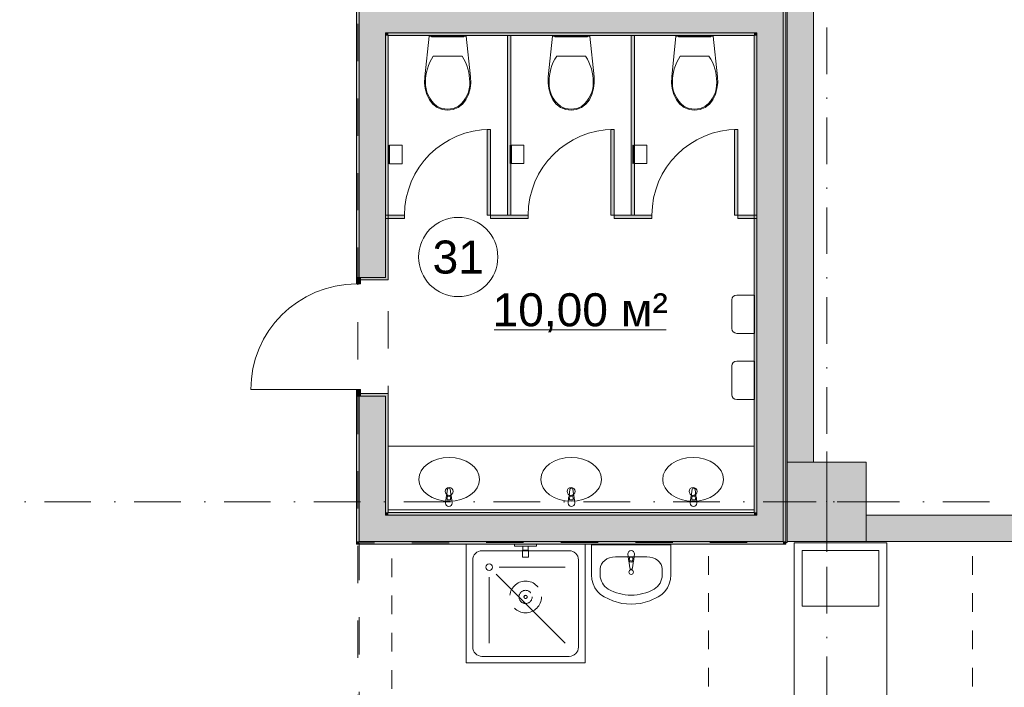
# Model space of a CAD drawing. Header units: millimetres. Extents: x 0 to 1184, y 0 to 836.
# Tile 101 of 241: x 470 to 545, y 616 to 666. Entities that reach past the tile are written whole.
import ezdxf
from ezdxf.xclip import XClip

# ---------------------------------------------------------------- set-up
doc = ezdxf.new("R2010")
doc.units = ezdxf.units.MM
doc.header["$MEASUREMENT"] = 0
doc.header["$XCLIPFRAME"] = 0
for name, pattern in [('короткая штриховая', [2.8222222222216, 1.4111111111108, -1.4111111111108]), ('Невидимая', [3.9122222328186, 2.8222222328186, -1.09]), ('Штриховая', [5.644444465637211, 2.8222222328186, -2.82222223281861]), ('Штрихпунктирная', [6.70277762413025, 3.52777767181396, -1.76388883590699, 0, -1.4111111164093])]:
    doc.linetypes.add(name, pattern=pattern)
for name, color, linetype in [('Интерьер - Мебель', 7, 'Continuous'), ('Интерьер - Оборудование', 7, 'Continuous'), ('Интерьер - Сантехника', 7, 'Continuous'), ('Конструктив - Колонны', 7, 'Continuous'), ('Конструктив - Стены Блок 200 нов', 7, 'Continuous'), ('Конструктив - Стены Внутр сущ.', 7, 'Continuous'), ('Элемент Модели - Зона', 7, 'Continuous'), ('Элемент Модели - Оси', 7, 'Continuous')]:
    doc.layers.add(name, color=color, linetype=linetype)
doc.styles.add('СГЕНЕРИР_СТИЛЬ_3', font='txt')

# ---------------------------------------------------------------- blocks, each defined once
blk = doc.blocks.new('Чертеж_4_4', base_point=(-278.4786297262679, 89.56405690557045))
at = {"layer": 'Интерьер - Оборудование', "linetype": 'Continuous', "lineweight": 0, "true_color": 0x7f7f7f}
for points in [[(507.3636760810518, 664.859056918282), (507.3636760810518, 651.2590569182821), (507.6136760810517, 651.2590569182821), (507.6136760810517, 664.859056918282)], [(516.73034285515, 664.859056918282), (516.73034285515, 651.2590569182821), (516.9803428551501, 651.2590569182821), (516.9803428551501, 664.859056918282)], [(505.8053426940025, 651.2590569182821), (506.0553426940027, 651.2590569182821), (506.0553426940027, 657.7590569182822), (505.8053426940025, 657.7590569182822)], [(515.1720094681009, 651.2590569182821), (515.4220094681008, 651.2590569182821), (515.4220094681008, 657.7590569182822), (515.1720094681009, 657.7590569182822)], [(524.5386762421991, 651.2590569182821), (524.7886762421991, 651.2590569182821), (524.7886762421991, 657.7590569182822), (524.5386762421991, 657.7590569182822)], [(498.1220093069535, 651.0090569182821), (499.5553426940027, 651.0090569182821), (499.5553426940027, 651.2590569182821), (498.1220093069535, 651.2590569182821)], [(506.0553426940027, 651.0090569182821), (507.4886760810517, 651.0090569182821), (507.4886760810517, 651.2590569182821), (506.0553426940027, 651.2590569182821)], [(507.4886760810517, 651.0090569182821), (508.9220094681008, 651.0090569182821), (508.9220094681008, 651.2590569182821), (507.4886760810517, 651.2590569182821)], [(515.4220094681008, 651.0090569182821), (516.8553428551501, 651.0090569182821), (516.8553428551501, 651.2590569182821), (515.4220094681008, 651.2590569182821)], [(516.8553428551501, 651.0090569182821), (518.2886762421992, 651.0090569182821), (518.2886762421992, 651.2590569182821), (516.8553428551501, 651.2590569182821)], [(524.7886762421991, 651.0090569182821), (526.2220096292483, 651.0090569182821), (526.2220096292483, 651.2590569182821), (524.7886762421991, 651.2590569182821)]]:
    blk.add_hatch(color=8, dxfattribs=at).paths.add_polyline_path(points)
at = {"layer": 'Конструктив - Колонны', "linetype": 'Continuous', "lineweight": 0, "true_color": 0x000000}
blk.add_hatch(color=18, dxfattribs=at).paths.add_polyline_path([(528.5220096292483, 626.5640569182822), (534.5220096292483, 626.5640569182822), (534.5220096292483, 632.5640569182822), (528.5220096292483, 632.5640569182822)])
at = {"layer": 'Конструктив - Стены Блок 200 нов', "linetype": 'Continuous', "lineweight": 0, "true_color": 0x000000}
for points in [[(528.4220093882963, 705.5540569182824), (528.2220096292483, 705.5540569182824), (528.2220096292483, 626.5640569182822), (528.4220093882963, 626.5640569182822)], [(496.1220097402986, 687.0540762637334), (495.9220096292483, 687.0540762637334), (495.9220096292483, 646.5542511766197), (496.1220097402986, 646.5542511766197)], [(498.1220096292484, 665.0590569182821), (498.1220096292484, 667.0590569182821), (496.1220096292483, 667.0590569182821), (496.1220096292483, 665.0590569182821)], [(498.3220096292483, 665.0590569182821), (498.3220096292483, 667.0590569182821), (498.1220096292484, 667.0590569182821), (498.1220096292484, 665.0590569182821)], [(498.3220096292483, 665.0590569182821), (526.0220096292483, 665.0590569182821), (526.0220096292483, 667.0590569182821), (498.3220096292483, 667.0590569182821)], [(526.2220096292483, 665.0590569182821), (526.2220096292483, 667.0590569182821), (526.0220096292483, 667.0590569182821), (526.0220096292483, 665.0590569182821)], [(528.2220096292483, 665.0590569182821), (528.2220096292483, 667.0590569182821), (526.2220096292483, 667.0590569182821), (526.2220096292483, 665.0590569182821)], [(496.1220097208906, 646.5542515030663), (496.2220096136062, 646.5542512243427), (498.1220095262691, 646.5542512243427), (498.1220095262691, 665.0590569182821), (496.1220097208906, 665.0590569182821)], [(498.3220096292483, 664.859056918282), (498.3220096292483, 665.0590569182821), (498.1220096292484, 665.0590569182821), (498.1220096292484, 664.859056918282)], [(498.3220096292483, 664.859056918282), (526.0220096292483, 664.859056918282), (526.0220096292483, 665.0590569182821), (498.3220096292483, 665.0590569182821)], [(526.2220096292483, 664.859056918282), (526.2220096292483, 665.0590569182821), (526.0220096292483, 665.0590569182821), (526.0220096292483, 664.859056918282)], [(528.2220096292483, 628.5640569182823), (528.2220096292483, 665.0590569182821), (526.2220096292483, 665.0590569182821), (526.2220096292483, 628.5640569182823)], [(498.322009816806, 664.859056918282), (498.1220092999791, 664.859056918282), (498.1220095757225, 646.5542511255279), (498.3220095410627, 646.5542511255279)], [(526.2220096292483, 628.7640569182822), (526.2220096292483, 664.859056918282), (526.0220096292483, 664.859056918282), (526.0220096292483, 628.7640569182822)], [(496.2220096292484, 646.5542511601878), (495.9220096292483, 646.5542511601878), (495.9220096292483, 646.0542511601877), (496.2220096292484, 646.0542511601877)], [(498.3220096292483, 646.5542511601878), (498.1220096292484, 646.5542511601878), (496.2220096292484, 646.5542511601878), (496.2220096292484, 646.3542511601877), (498.3220096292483, 646.3542511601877)], [(495.9220096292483, 637.5542511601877), (496.2220096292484, 637.5542511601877), (496.2220096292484, 638.0542511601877), (495.9220096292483, 638.0542511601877)], [(495.9220096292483, 626.5640569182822), (496.1220097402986, 626.5640569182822), (496.1220097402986, 637.5542515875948), (495.9220096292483, 637.5542515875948)], [(496.1220097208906, 637.5542511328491), (496.1220097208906, 628.5640569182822), (498.1220095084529, 628.5640569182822), (498.1220096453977, 637.5542511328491), (496.2220096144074, 637.5542511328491)], [(498.3220096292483, 637.7542511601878), (496.2220096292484, 637.7542511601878), (496.2220096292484, 637.5542511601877), (498.1220096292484, 637.5542511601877), (498.3220096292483, 637.5542511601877)], [(498.1220096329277, 637.5542511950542), (498.1220093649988, 628.7640569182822), (498.3220097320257, 628.7640569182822), (498.3220095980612, 637.5542511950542)], [(498.1220096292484, 628.5640569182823), (496.1220096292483, 626.5640569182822), (498.1220096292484, 626.5640569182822)], [(496.1220096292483, 628.5640569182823), (496.1220096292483, 626.5640569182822), (498.1220096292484, 628.5640569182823)], [(498.3220096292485, 628.7640569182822), (498.1220096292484, 628.5640569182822), (498.3220096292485, 628.5640569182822)], [(498.1220096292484, 628.7640569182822), (498.1220096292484, 628.5640569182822), (498.3220096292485, 628.7640569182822)], [(526.2220096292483, 628.5640569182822), (498.1220096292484, 628.5640569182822), (498.1220096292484, 626.5640569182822), (526.2220096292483, 626.5640569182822)], [(526.0220096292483, 628.7640569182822), (498.3220096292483, 628.7640569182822), (498.3220096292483, 628.5640569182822), (526.0220096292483, 628.5640569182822)], [(526.2220096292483, 628.7640569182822), (526.0220096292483, 628.7640569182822), (526.2220096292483, 628.5640569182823)], [(526.0220096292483, 628.5640569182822), (526.2220096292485, 628.5640569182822), (526.0220096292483, 628.7640569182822)], [(528.2220096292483, 628.5640569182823), (526.2220096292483, 628.5640569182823), (528.2220096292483, 626.5640569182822)], [(526.2220096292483, 626.5640569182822), (528.2220096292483, 626.5640569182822), (526.2220096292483, 628.5640569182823)], [(496.1220096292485, 626.5640569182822), (495.9220096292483, 626.3640569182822), (496.1220096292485, 626.3640569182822)], [(496.1220096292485, 626.5640569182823), (495.9220096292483, 626.5640569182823), (495.9220096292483, 626.3640569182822)], [(528.2220096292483, 626.5640567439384), (496.1220096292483, 626.5640567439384), (496.1220096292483, 626.3640569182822), (528.2220096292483, 626.3640569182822)], [(528.4220096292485, 626.5640569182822), (528.2220096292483, 626.5640569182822), (528.4220096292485, 626.3640569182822)], [(528.2220096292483, 626.5640569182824), (528.2220096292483, 626.3640569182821), (528.4220096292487, 626.3640569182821)]]:
    blk.add_hatch(color=18, dxfattribs=at).paths.add_polyline_path(points)
at = {"layer": 'Конструктив - Стены Внутр сущ.', "linetype": 'Continuous', "lineweight": 0, "true_color": 0x000000}
for points in [[(528.5220096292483, 632.5640572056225), (530.5220100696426, 632.5640572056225), (530.5220100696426, 716.5640569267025), (528.5220096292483, 716.5640569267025)], [(534.522009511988, 626.5640569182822), (615.0213699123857, 626.5640569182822), (615.0213699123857, 628.5640568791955), (534.522009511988, 628.5640568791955)], [(528.5220096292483, 626.5140569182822), (530.5220096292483, 626.5140569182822), (530.5220096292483, 626.5640569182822), (528.5220096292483, 626.5640569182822)]]:
    blk.add_hatch(color=18, dxfattribs=at).paths.add_polyline_path(points)
at = {"layer": 'Интерьер - Мебель', "color": 7, "linetype": 'короткая штриховая', "lineweight": 15}
for p, q in [((498.5988559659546, 575.8920665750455), (498.5988559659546, 626.5640569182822)), ((522.5693547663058, 601.4699321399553), (522.5693547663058, 626.5640569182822)), ((542.5586915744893, 601.4699321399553), (542.5586915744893, 626.5640569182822))]:
    blk.add_line(p, q, dxfattribs=at)
at = {"layer": 'Интерьер - Мебель', "color": 7, "linetype": 'Continuous', "lineweight": 15, "flags": 128}
for points in [[(529.0640231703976, 606.4699321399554), (536.0640231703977, 606.4699321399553), (536.064023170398, 626.4699321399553), (529.0640231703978, 626.4699321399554)], [(529.6640231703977, 621.6699321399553), (535.4640231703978, 621.6699321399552), (535.4640231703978, 625.8699321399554), (529.6640231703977, 625.8699321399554)]]:
    blk.add_lwpolyline(points, close=True, dxfattribs=at)
at = {"layer": 'Интерьер - Оборудование', "color": 7, "linetype": 'Continuous', "lineweight": 15}
for p, q in [((506.0553426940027, 651.0090569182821), (506.0553426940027, 651.2590569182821)), ((506.0553426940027, 651.2590569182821), (507.4886760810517, 651.2590569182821)), ((507.4886760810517, 651.0090569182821), (506.0553426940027, 651.0090569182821)), ((507.4886760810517, 651.2590569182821), (508.9220094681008, 651.2590569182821)), ((508.9220094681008, 651.0090569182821), (507.4886760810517, 651.0090569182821)), ((508.9220094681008, 651.2590569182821), (508.9220094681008, 651.0090569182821)), ((515.4220094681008, 651.0090569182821), (515.4220094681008, 651.2590569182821)), ((515.4220094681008, 651.2590569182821), (516.8553428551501, 651.2590569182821)), ((516.8553428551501, 651.0090569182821), (515.4220094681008, 651.0090569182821)), ((516.8553428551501, 651.2590569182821), (518.2886762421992, 651.2590569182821)), ((518.2886762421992, 651.0090569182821), (516.8553428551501, 651.0090569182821)), ((518.2886762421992, 651.2590569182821), (518.2886762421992, 651.0090569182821)), ((502.7770933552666, 629.8618669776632), (502.7770933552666, 629.7131610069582)), ((502.7770933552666, 629.7131610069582), (503.0490933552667, 629.7131610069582)), ((503.0490933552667, 629.7131610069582), (503.0490933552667, 629.8618669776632)), ((512.0551907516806, 629.8618669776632), (512.0551907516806, 629.7131610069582)), ((512.0551907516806, 629.7131610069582), (512.3271907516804, 629.7131610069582)), ((512.3271907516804, 629.7131610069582), (512.3271907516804, 629.8618669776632)), ((521.3083277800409, 629.8618669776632), (521.3083277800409, 629.7131610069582)), ((521.3083277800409, 629.7131610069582), (521.5803277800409, 629.7131610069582)), ((521.5803277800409, 629.7131610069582), (521.5803277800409, 629.8618669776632)), ((516.5836696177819, 625.2175136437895), (516.5836696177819, 625.3662196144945)), ((516.5836696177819, 625.3662196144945), (516.8556696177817, 625.3662196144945)), ((516.8556696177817, 625.3662196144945), (516.8556696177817, 625.2175136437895))]:
    blk.add_line(p, q, dxfattribs=at)
at = {"layer": 'Интерьер - Оборудование', "color": 7, "linetype": 'Continuous', "lineweight": 15, "flags": 128}
for points in [[(507.3636760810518, 664.859056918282), (507.6136760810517, 664.859056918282), (507.6136760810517, 651.2590569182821), (507.3636760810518, 651.2590569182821)], [(516.73034285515, 664.859056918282), (516.9803428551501, 664.859056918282), (516.9803428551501, 651.2590569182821), (516.73034285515, 651.2590569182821)], [(505.8053426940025, 651.2590569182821), (505.8053426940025, 657.7590569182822), (506.0553426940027, 657.7590569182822), (506.0553426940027, 651.2590569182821)], [(515.1720094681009, 651.2590569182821), (515.1720094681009, 657.7590569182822), (515.4220094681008, 657.7590569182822), (515.4220094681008, 651.2590569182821)], [(524.5386762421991, 651.2590569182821), (524.5386762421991, 657.7590569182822), (524.7886762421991, 657.7590569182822), (524.7886762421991, 651.2590569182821)], [(498.1220093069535, 651.0090569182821), (498.1220093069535, 651.2590569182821), (499.5553426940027, 651.2590569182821), (499.5553426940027, 651.0090569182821)], [(524.7886762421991, 651.0090569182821), (524.7886762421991, 651.2590569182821), (526.2220096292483, 651.2590569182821), (526.2220096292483, 651.0090569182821)]]:
    blk.add_lwpolyline(points, close=True, dxfattribs=at)
for points in [[(502.6630933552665, 629.4640569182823), (502.7030933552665, 629.8835850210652, -0.1210195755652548), (502.7357956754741, 629.9787195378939), (502.8020933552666, 630.5080569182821, -0.8825662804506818), (503.0240933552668, 630.5080569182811), (503.0903910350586, 629.9787195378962, -0.1210195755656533), (503.1230933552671, 629.8835850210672), (503.1630933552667, 629.4640569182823, -0.9999999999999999)], [(511.9411907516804, 629.4640569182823), (511.9811907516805, 629.8835850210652, -0.1210195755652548), (512.0138930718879, 629.9787195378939), (512.0801907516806, 630.5080569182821, -0.8825662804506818), (512.3021907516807, 630.5080569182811), (512.3684884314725, 629.9787195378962, -0.1210195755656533), (512.401190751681, 629.8835850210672), (512.4411907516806, 629.4640569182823, -0.9999999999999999)], [(521.1943277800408, 629.4640569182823), (521.2343277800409, 629.8835850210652, -0.1210195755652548), (521.2670301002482, 629.9787195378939), (521.3333277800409, 630.5080569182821, -0.8825662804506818), (521.5553277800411, 630.5080569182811), (521.6216254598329, 629.9787195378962, -0.1210195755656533), (521.6543277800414, 629.8835850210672), (521.694327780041, 629.4640569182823, -0.9999999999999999)], [(516.4696696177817, 625.6153237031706), (516.5096696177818, 625.1957956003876, 0.1210195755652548), (516.5423719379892, 625.1006610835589), (516.6086696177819, 624.5713237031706, 0.8825662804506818), (516.8306696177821, 624.5713237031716), (516.8969672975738, 625.1006610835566, 0.1210195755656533), (516.9296696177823, 625.1957956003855), (516.9696696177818, 625.6153237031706, 0.9999999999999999)]]:
    blk.add_lwpolyline(points, format="xyb", close=True, dxfattribs=at)
at = {"layer": 'Интерьер - Оборудование', "color": 7, "linetype": 'Continuous', "lineweight": 15}
for centre, radius, start, end in [((506.0553426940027, 651.2590569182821), 6.500000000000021, 90, 180), ((515.422009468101, 651.2590569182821), 6.49999999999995, 90, 180), ((524.7886762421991, 651.2590569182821), 6.500000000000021, 90, 180), ((502.9130933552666, 629.8645858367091), 0.210857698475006, 32.77102538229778, 147.2289746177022), ((502.9130933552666, 629.8618669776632), 0.1359999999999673, 0, 180), ((512.1911907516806, 629.8645858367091), 0.210857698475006, 32.77102538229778, 147.2289746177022), ((512.1911907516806, 629.8618669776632), 0.1359999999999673, 0, 180), ((521.4443277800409, 629.8645858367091), 0.210857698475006, 32.77102538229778, 147.2289746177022), ((521.4443277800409, 629.8618669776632), 0.1359999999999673, 0, 180), ((516.7196696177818, 625.2147947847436), 0.210857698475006, 212.7710253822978, 327.2289746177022), ((516.7196696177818, 625.2175136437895), 0.1359999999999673, 180, 0)]:
    blk.add_arc(centre, radius, start, end, dxfattribs=at)
at = {"layer": 'Интерьер - Сантехника', "color": 7, "linetype": 'Continuous', "lineweight": 15}
for p, q in [((501.7320866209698, 663.2949220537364), (502.8215058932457, 663.2949295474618)), ((502.8215058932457, 663.2949295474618), (503.9109203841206, 663.2949295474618)), ((511.0830940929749, 663.2949220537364), (512.1725133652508, 663.2949295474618)), ((512.1725133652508, 663.2949295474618), (513.2619278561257, 663.2949295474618)), ((521.5215058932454, 663.2949295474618), (520.4320914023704, 663.2949295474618)), ((522.6109251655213, 663.2949220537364), (521.5215058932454, 663.2949295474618)), ((498.3422012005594, 656.5590569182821), (498.3422012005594, 655.159056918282)), ((498.4222012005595, 656.5590569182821), (498.4222012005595, 655.159056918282)), ((507.5672008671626, 656.5694364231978), (507.5672008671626, 655.1694364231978)), ((507.6472008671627, 656.5694364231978), (507.6472008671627, 655.1694364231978)), ((516.8672009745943, 656.5694364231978), (516.8672009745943, 655.1694364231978)), ((516.9472009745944, 656.5694364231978), (516.9472009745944, 655.1694364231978)), ((498.3220096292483, 633.7640569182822), (526.0220096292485, 633.7640569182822)), ((498.3220096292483, 633.7640569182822), (498.3220096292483, 628.7640569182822)), ((526.0220096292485, 633.7640569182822), (526.0220096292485, 628.7640569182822)), ((498.3220096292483, 628.9640569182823), (526.0220096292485, 628.9640569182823)), ((498.3220096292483, 628.7640569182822), (526.0220096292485, 628.7640569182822)), ((508.5229580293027, 626.2140569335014), (508.9229580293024, 626.2140569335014)), ((512.0229580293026, 625.8640569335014), (505.4229580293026, 625.8640569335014)), ((508.5229580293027, 625.9140569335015), (508.9229580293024, 625.9140569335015)), ((504.7229580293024, 625.1640569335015), (504.7229580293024, 618.5640569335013)), ((512.7229580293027, 618.5640569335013), (512.7229580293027, 625.1640569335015)), ((517.907930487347, 625.3908751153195), (515.5314087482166, 625.3908751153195)), ((506.5032881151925, 624.0837268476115), (511.7229580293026, 618.8640569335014)), ((506.7229580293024, 624.6140569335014), (511.7229580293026, 624.6140569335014)), ((514.3718435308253, 624.4813296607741), (514.3718435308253, 624.0231478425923)), ((519.0674957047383, 624.4813296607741), (519.0674957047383, 624.0231478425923)), ((505.9729580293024, 623.8640569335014), (505.9729580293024, 618.8640569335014)), ((505.4229580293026, 617.8640569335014), (512.0229580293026, 617.8640569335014))]:
    blk.add_line(p, q, dxfattribs=at)
at = {"layer": 'Интерьер - Сантехника', "color": 7, "linetype": 'Continuous', "lineweight": 15, "flags": 128}
for points in [[(504.5157423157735, 660.841584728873), (504.3916911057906, 660.4063013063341), (504.2014821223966, 659.995593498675), (503.9455043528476, 659.670132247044), (503.6150763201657, 659.420598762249), (503.2319912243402, 659.263450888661), (502.8215058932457, 659.209051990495), (502.411020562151, 659.263450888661), (502.0279354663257, 659.420598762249), (501.6975074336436, 659.670132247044), (501.4415296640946, 659.9955934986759), (501.2513206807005, 660.4063013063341), (501.1272694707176, 660.841584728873), (501.0723921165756, 661.290860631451), (501.0880228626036, 661.743205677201), (501.4117579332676, 664.8090569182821), (504.2312538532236, 664.8090569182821), (504.5549889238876, 661.7432056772), (504.5706196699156, 661.290860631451)], [(501.5915058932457, 664.8090569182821), (504.0515058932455, 664.8090569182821), (504.0515058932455, 664.759056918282), (501.5915058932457, 664.759056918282)], [(513.8667497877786, 660.841584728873), (513.7426985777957, 660.4063013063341), (513.5524895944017, 659.995593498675), (513.2965118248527, 659.670132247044), (512.9660837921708, 659.420598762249), (512.5829986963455, 659.263450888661), (512.1725133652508, 659.209051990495), (511.7620280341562, 659.263450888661), (511.3789429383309, 659.420598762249), (511.048514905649, 659.670132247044), (510.7925371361, 659.9955934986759), (510.6023281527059, 660.4063013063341), (510.478276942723, 660.841584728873), (510.4233995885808, 661.290860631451), (510.4390303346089, 661.743205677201), (510.7627654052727, 664.8090569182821), (513.582261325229, 664.8090569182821), (513.9059963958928, 661.7432056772), (513.9216271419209, 661.290860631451)], [(510.9425133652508, 664.8090569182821), (513.4025133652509, 664.8090569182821), (513.4025133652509, 664.759056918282), (510.9425133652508, 664.759056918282)], [(519.8272694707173, 660.841584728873), (519.9513206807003, 660.4063013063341), (520.1415296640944, 659.995593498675), (520.3975074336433, 659.670132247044), (520.7279354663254, 659.420598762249), (521.1110205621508, 659.263450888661), (521.5215058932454, 659.209051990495), (521.9319912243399, 659.263450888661), (522.3150763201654, 659.420598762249), (522.6455043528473, 659.670132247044), (522.9014821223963, 659.9955934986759), (523.0916911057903, 660.4063013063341), (523.2157423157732, 660.841584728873), (523.2706196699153, 661.290860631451), (523.2549889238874, 661.743205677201), (522.9312538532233, 664.8090569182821), (520.1117579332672, 664.8090569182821), (519.7880228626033, 661.7432056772), (519.7723921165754, 661.290860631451)], [(522.7515058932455, 664.8090569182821), (520.2915058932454, 664.8090569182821), (520.2915058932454, 664.759056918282), (522.7515058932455, 664.759056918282)], [(499.3722012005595, 656.5590569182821), (499.3722012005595, 655.159056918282), (498.4222012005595, 655.159056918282), (498.4222012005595, 655.2090569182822), (498.3422012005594, 655.2090569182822), (498.3422012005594, 655.159056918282), (498.3222012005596, 655.159056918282), (498.3222012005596, 656.5590569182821), (498.3422012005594, 656.5590569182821), (498.3422012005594, 656.5090569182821), (498.4222012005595, 656.5090569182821), (498.4222012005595, 656.5590569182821)], [(508.5972008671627, 656.5694364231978), (508.5972008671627, 655.1694364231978), (507.6472008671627, 655.1694364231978), (507.6472008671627, 655.2194364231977), (507.5672008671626, 655.2194364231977), (507.5672008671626, 655.1694364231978), (507.5472008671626, 655.1694364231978), (507.5472008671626, 656.5694364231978), (507.5672008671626, 656.5694364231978), (507.5672008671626, 656.5194364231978), (507.6472008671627, 656.5194364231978), (507.6472008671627, 656.5694364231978)], [(517.8972009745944, 656.5694364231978), (517.8972009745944, 655.1694364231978), (516.9472009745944, 655.1694364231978), (516.9472009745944, 655.2194364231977), (516.8672009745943, 655.2194364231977), (516.8672009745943, 655.1694364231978), (516.8472009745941, 655.1694364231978), (516.8472009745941, 656.5694364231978), (516.8672009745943, 656.5694364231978), (516.8672009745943, 656.5194364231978), (516.9472009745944, 656.5194364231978), (516.9472009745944, 656.5694364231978)], [(504.2229580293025, 626.3640569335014), (504.2229580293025, 617.3640569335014), (513.2229580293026, 617.3640569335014), (513.2229580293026, 626.3640569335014)], [(507.8929580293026, 626.3640569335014), (507.8929580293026, 626.2140569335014), (508.5229580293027, 626.2140569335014), (508.5229580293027, 625.9140569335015), (508.5029580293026, 625.9140569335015), (508.5029580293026, 625.3640569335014), (508.9429580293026, 625.3640569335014), (508.9429580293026, 625.9140569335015), (508.9229580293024, 625.9140569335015), (508.9229580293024, 626.2140569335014), (509.5529580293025, 626.2140569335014), (509.5529580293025, 626.3640569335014)], [(513.719669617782, 626.3140569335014), (513.719669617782, 624.0231478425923), (513.7486181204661, 623.6859275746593), (513.8345384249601, 623.3594849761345), (513.9746844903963, 623.054253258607), (514.1645772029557, 622.779987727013), (514.3981475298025, 622.5454539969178), (514.6679304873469, 622.3581478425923), (515.3198490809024, 622.0587346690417), (516.0100548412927, 621.8757470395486), (516.7196696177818, 621.8141899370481), (517.4292843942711, 621.8757470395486), (518.1194901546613, 622.0587346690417), (518.7714087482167, 622.3581478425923), (519.0411917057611, 622.5454539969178), (519.2747620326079, 622.779987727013), (519.4646547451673, 623.054253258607), (519.6048008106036, 623.3594849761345), (519.6907211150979, 623.6859275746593), (519.7196696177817, 624.0231478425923), (519.7196696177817, 626.3140569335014)]]:
    blk.add_lwpolyline(points, close=True, dxfattribs=at)
for points in [[(526.044791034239, 642.3154041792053), (524.7072910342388, 642.3154041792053, -0.414213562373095), (524.3447910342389, 642.6779041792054), (524.3447910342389, 644.8529041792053, -0.414213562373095), (524.7072910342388, 645.2154041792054), (526.044791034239, 645.2154041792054)], [(526.044791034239, 637.3105519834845), (524.7072910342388, 637.3105519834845, -0.414213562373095), (524.3447910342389, 637.6730519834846), (524.3447910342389, 639.8480519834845, -0.414213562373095), (524.7072910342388, 640.2105519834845), (526.044791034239, 640.2105519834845)]]:
    blk.add_lwpolyline(points, format="xyb", close=True, dxfattribs=at)
at = {"layer": 'Интерьер - Сантехника', "color": 7, "linetype": 'Continuous', "lineweight": 15}
for centre, radius in [((502.9386762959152, 630.3531414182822), 0.3), ((512.1720096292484, 630.3531414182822), 0.3), ((521.4053429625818, 630.3531414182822), 0.3), ((505.9729580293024, 624.6140569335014), 0.25), ((516.7196696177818, 624.2427069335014), 0.175)]:
    blk.add_circle(centre, radius, dxfattribs=at)
at = {"layer": 'Интерьер - Сантехника', "color": 7, "linetype": 'Невидимая', "lineweight": 15}
for radius in [1.2, 0.5, 0.12]:
    blk.add_circle((508.7229580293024, 622.3640569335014), radius, dxfattribs=at)
at = {"layer": 'Интерьер - Сантехника', "color": 7, "linetype": 'Continuous', "lineweight": 15}
for centre, start, end in [((505.4229580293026, 625.1640569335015), 90, 180), ((512.0229580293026, 625.1640569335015), 0, 90), ((505.4229580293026, 618.5640569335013), 180, 270), ((512.0229580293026, 618.5640569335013), 270, 0)]:
    blk.add_arc(centre, 0.7000000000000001, start, end, dxfattribs=at)
for centre, major_axis, ratio, start_param, end_param in [((505.4024604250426, 661.4146092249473), (4.25250318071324, 0), 0.8755458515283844, 2.612190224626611, 3.165210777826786), ((500.2405513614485, 661.4146092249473), (4.252503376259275, 0), 0.8755458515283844, 6.259569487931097, 6.812590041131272), ((514.7534678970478, 661.4146092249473), (4.25250318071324, 0), 0.8755458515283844, 2.612190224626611, 3.165210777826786), ((509.5915588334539, 661.4146092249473), (4.252503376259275, 0), 0.8755458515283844, 6.259569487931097, 6.812590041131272), ((524.1024604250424, 661.4146092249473), (4.252503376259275, 0), 0.8755458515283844, 2.612187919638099, 3.165208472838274), ((518.9405513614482, 661.4146092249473), (4.25250318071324, 0), 0.8755458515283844, 6.259567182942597, 6.812587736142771), ((503.7161107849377, 661.2014015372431), (2.568955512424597, 0), 0.8755458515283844, 3.085865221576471, 3.986453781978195), ((501.9269010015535, 661.2014015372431), (2.568956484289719, 0), 0.8755458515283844, 5.43832797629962, 6.338916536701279), ((513.0671182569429, 661.2014015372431), (2.568955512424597, 0), 0.8755458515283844, 3.085865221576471, 3.986453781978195), ((511.2779084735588, 661.2014015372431), (2.568956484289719, 0), 0.8755458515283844, 5.43832797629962, 6.338916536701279), ((522.4161107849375, 661.2014015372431), (2.568956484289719, 0), 0.8755458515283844, 3.08586142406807, 3.986449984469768), ((520.6269010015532, 661.2014015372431), (2.568955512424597, 0), 0.8755458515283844, 5.438324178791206, 6.338912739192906), ((502.8296242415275, 660.4974223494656), (1.385186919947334, 0), 0.8755458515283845, 4.079884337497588, 4.706528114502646), ((502.813377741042, 660.4974488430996), (1.385217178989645, 0), 0.8755458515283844, 4.718249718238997, 5.344893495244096), ((512.1806317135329, 660.4974223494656), (1.385186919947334, 0), 0.8755458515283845, 4.079884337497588, 4.706528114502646), ((512.1643852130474, 660.4974488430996), (1.385217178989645, 0), 0.8755458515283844, 4.718249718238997, 5.344893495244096), ((521.5296340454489, 660.4974488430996), (1.385217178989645, 0), 0.8755458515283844, 4.079884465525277, 4.706528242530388), ((521.5133875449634, 660.4974223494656), (1.385186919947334, 0), 0.8755458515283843, 4.718249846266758, 5.34489362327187), ((515.5327130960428, 624.4813296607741), (1.160659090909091, 0), 0.7836456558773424, 1.570796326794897, 3.141592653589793), ((517.9066261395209, 624.4813296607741), (1.160659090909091, 0), 0.7836456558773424, 0, 1.570796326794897), ((515.5311478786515, 624.0231478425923), (7.42135960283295e-17, 1.211999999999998), 0.9565217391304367, 1.570796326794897, 2.644617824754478), ((517.9081913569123, 624.0231478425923), (7.42135960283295e-17, 1.211999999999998), 0.9565217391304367, 3.638567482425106, 4.71238898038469), ((516.7196696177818, 626.3140569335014), (2.33796207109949e-16, 3.818181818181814), 0.9565217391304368, 2.644617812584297, 3.638567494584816)]:
    blk.add_ellipse(centre, major_axis=major_axis, ratio=ratio, start_param=start_param, end_param=end_param, dxfattribs=at)
for centre in [(502.9386762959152, 631.2640569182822), (512.1720096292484, 631.2640569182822), (521.4053429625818, 631.2640569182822)]:
    blk.add_ellipse(centre, major_axis=(2.3, 0), ratio=0.7173913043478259, dxfattribs=at)
at = {"layer": 'Конструктив - Колонны', "color": 251, "linetype": 'Continuous', "lineweight": 5, "true_color": 0x575757}
for p, q in [((531.5220096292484, 630.3640569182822), (531.5220096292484, 633.3640569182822)), ((530.7220096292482, 629.5640569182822), (527.7220096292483, 629.5640569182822)), ((532.3220096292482, 629.5640569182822), (535.3220096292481, 629.5640569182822)), ((531.5220096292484, 628.7640569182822), (531.5220096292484, 625.7640569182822))]:
    blk.add_line(p, q, dxfattribs=at)
at = {"layer": 'Конструктив - Колонны', "color": 251, "linetype": 'Continuous', "lineweight": 15, "true_color": 0x575757, "flags": 128}
blk.add_lwpolyline([(528.5220096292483, 626.5640569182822), (534.5220096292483, 626.5640569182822), (534.5220096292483, 632.5640569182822), (528.5220096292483, 632.5640569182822)], close=True, dxfattribs=at)
at = {"layer": 'Конструктив - Колонны', "color": 251, "linetype": 'Continuous', "lineweight": 5, "true_color": 0x575757}
blk.add_point((531.5220096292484, 629.5640569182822), dxfattribs=at)
at = {"layer": 'Конструктив - Стены Блок 200 нов', "color": 251, "linetype": 'Continuous', "lineweight": 20, "true_color": 0x575757}
for p, q in [((496.1220097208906, 667.0590569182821), (496.1220096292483, 665.0590569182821)), ((528.2220096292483, 665.0590569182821), (528.2220096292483, 667.0590569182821)), ((496.1220097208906, 665.0590569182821), (496.1220097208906, 646.5542514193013)), ((498.1220095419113, 646.5542512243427), (498.1220095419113, 665.0590569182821)), ((498.1220096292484, 665.0590569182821), (498.3220096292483, 665.0590569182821)), ((498.1220096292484, 665.0590569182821), (498.3220096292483, 665.0590569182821)), ((498.3220096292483, 665.0590569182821), (526.0220096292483, 665.0590569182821)), ((526.0220096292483, 665.0590569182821), (526.2220096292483, 665.0590569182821)), ((526.0220096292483, 665.0590569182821), (526.2220096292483, 665.0590569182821)), ((526.2220097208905, 665.0590569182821), (526.2220097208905, 628.7640570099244)), ((528.2220096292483, 628.5640569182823), (528.2220096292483, 665.0590569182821)), ((495.9220096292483, 646.5542511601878), (496.1220096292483, 646.5542511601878)), ((495.9220096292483, 646.5542511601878), (496.1220096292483, 646.5542511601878)), ((495.9220096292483, 646.5542511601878), (496.1220096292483, 646.5542511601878)), ((496.1220096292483, 646.5542511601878), (496.2220096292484, 646.5542511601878)), ((496.1220096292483, 646.5542511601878), (496.2220096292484, 646.5542511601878)), ((496.1220096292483, 646.5542511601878), (496.2220096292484, 646.5542511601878)), ((496.2220096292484, 646.5542511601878), (496.2220096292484, 646.3542511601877)), ((498.1220096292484, 646.5542511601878), (496.2220096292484, 646.5542511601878)), ((496.2220096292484, 646.3542511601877), (498.3220096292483, 646.3542511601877)), ((496.2220096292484, 646.3542511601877), (498.3220096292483, 646.3542511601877)), ((498.3220096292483, 646.5542511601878), (498.3220096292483, 646.3542511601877)), ((498.3220096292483, 646.5542511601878), (498.3220096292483, 646.3542511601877)), ((495.9220096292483, 637.5542511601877), (496.1220096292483, 637.5542511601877)), ((495.9220096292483, 637.5542511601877), (496.1220096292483, 637.5542511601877)), ((495.9220096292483, 637.5542511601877), (496.1220096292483, 637.5542511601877)), ((496.1220096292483, 637.5542511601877), (496.2220096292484, 637.5542511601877)), ((496.1220096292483, 637.5542511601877), (496.2220096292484, 637.5542511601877)), ((496.1220096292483, 637.5542511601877), (496.2220096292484, 637.5542511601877)), ((496.1220097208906, 637.5542511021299), (496.1220097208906, 628.5640569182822)), ((496.2220096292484, 637.7542511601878), (498.3220096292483, 637.7542511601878)), ((496.2220096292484, 637.5542511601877), (496.2220096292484, 637.7542511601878)), ((496.2220096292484, 637.7542511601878), (498.3220096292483, 637.7542511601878)), ((498.1220096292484, 637.5542511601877), (496.2220096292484, 637.5542511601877)), ((498.122009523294, 628.5640569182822), (498.1220096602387, 637.5542511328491)), ((498.3220096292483, 637.5542511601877), (498.3220096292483, 637.7542511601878)), ((498.3220096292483, 637.5542511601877), (498.3220096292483, 637.7542511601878)), ((496.1220096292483, 628.5640569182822), (496.1220096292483, 626.5640569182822)), ((498.1220096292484, 628.5640569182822), (498.3220096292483, 628.5640569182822)), ((498.1220096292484, 628.5640569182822), (498.3220096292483, 628.5640569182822)), ((526.2220096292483, 628.5640569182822), (498.3220097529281, 628.5640569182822)), ((526.2220096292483, 628.5640569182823), (526.2220096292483, 628.7640569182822)), ((526.2220096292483, 628.5640569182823), (526.2220096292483, 628.7640569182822)), ((528.2220096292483, 626.5640569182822), (528.2220096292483, 628.5640569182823)), ((528.2220096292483, 626.5640569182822), (528.2220096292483, 628.5640569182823)), ((496.1220096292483, 626.5640569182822), (498.1220096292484, 626.5640569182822)), ((496.1220096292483, 626.5640569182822), (498.1220096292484, 626.5640569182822)), ((498.1220096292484, 626.5640569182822), (526.2220096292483, 626.5640569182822)), ((526.2220096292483, 626.5640569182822), (528.2220096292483, 626.5640569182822))]:
    blk.add_line(p, q, dxfattribs=at)
at = {"layer": 'Конструктив - Стены Блок 200 нов', "color": 251, "linetype": 'Continuous', "lineweight": 5, "true_color": 0x575757}
for p, q in [((495.9220096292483, 646.0542511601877), (495.9220096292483, 646.5542511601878)), ((495.9220096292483, 646.5542511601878), (496.2220096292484, 646.5542511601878)), ((496.2220096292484, 646.5542511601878), (496.2220096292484, 646.0542511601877)), ((496.2220096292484, 646.0542511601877), (495.9220096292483, 646.0542511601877)), ((495.9220096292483, 638.0542511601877), (487.9220096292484, 638.0542511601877)), ((495.9220096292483, 637.5542511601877), (495.9220096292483, 638.0542511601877)), ((495.9220096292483, 638.0542511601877), (496.2220096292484, 638.0542511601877)), ((496.2220096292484, 637.5542511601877), (495.9220096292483, 637.5542511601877)), ((496.2220096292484, 638.0542511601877), (496.2220096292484, 637.5542511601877))]:
    blk.add_line(p, q, dxfattribs=at)
at = {"layer": 'Конструктив - Стены Блок 200 нов', "color": 251, "linetype": 'Continuous', "lineweight": 20, "true_color": 0x575757, "flags": 128}
for points in [[(528.4220096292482, 626.5640569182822), (528.4220096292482, 705.7540569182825)], [(495.9220096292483, 687.054077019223), (495.9220096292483, 646.5542507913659)], [(498.3220096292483, 646.5542511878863), (498.3220096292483, 664.859056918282)], [(498.3220096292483, 664.859056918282), (526.0220096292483, 664.859056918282)], [(526.0220096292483, 664.859056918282), (526.0220096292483, 628.7640569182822)], [(495.9220096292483, 637.554250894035), (495.9220096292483, 626.3640569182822)], [(498.3220096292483, 628.7640569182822), (498.3220096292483, 637.5542515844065)], [(526.0220096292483, 628.7640569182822), (498.3220096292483, 628.7640569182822)], [(495.9220096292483, 626.3640569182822), (496.1220096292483, 626.3640569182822)], [(496.1220096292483, 626.3640569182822), (528.4220096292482, 626.3640569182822)], [(528.4220096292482, 626.3640569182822), (528.4220096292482, 626.5640569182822)]]:
    blk.add_lwpolyline(points, dxfattribs=at)
at = {"layer": 'Конструктив - Стены Блок 200 нов', "color": 251, "linetype": 'Continuous', "lineweight": 5, "true_color": 0x575757}
blk.add_arc((495.9220096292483, 638.0542511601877), 7.999999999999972, 90, 180, dxfattribs=at)
at = {"layer": 'Конструктив - Стены Внутр сущ.', "color": 251, "linetype": 'Continuous', "lineweight": 20, "true_color": 0x575757, "flags": 128}
for points in [[(528.5220096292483, 706.0540569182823), (528.5220096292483, 632.5640572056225)], [(530.5220096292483, 632.5640574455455), (530.5220096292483, 680.0640570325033)], [(615.0213699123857, 628.5640569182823), (534.522010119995, 628.5640569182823)], [(534.5220091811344, 626.5640569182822), (615.0213708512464, 626.5640569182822)]]:
    blk.add_lwpolyline(points, dxfattribs=at)
at = {"layer": 'Элемент Модели - Зона', "color": 7, "linetype": 'Continuous', "lineweight": 15}
blk.add_line((506.3570225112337, 642.5748799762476), (519.3628225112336, 642.5748799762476), dxfattribs=at)
at = {"layer": 'Элемент Модели - Зона', "color": 7, "linetype": 'Штриховая', "lineweight": 15, "flags": 128}
for points in [[(83.02137032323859, 539.1381875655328), (82.62137010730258, 539.1381875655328), (82.62137010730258, 452.7640569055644), (140.3239356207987, 452.7640569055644), (140.3239356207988, 480.9798221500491), (172.946662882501, 513.6154503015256), (173.0881121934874, 513.4740569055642), (173.0881121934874, 513.7640569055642), (354.5213702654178, 513.7640569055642), (354.5213702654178, 513.5640569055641), (495.5186574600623, 513.5640569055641), (495.5186574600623, 513.7640569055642), (862.3349960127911, 513.7640569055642), (894.6885309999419, 481.329362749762), (894.7220096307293, 477.9829307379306), (894.7220096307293, 452.6140569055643), (895.1213702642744, 452.6140569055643), (895.1213702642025, 432.5640569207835), (892.7213702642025, 432.5640569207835), (892.7213702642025, 446.5640569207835), (888.5213702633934, 446.5640569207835), (888.5213700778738, 450.5640569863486), (804.5213702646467, 450.5640569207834), (804.5213702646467, 446.5640569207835), (798.5213702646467, 446.5640569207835), (798.5213702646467, 450.5640569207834), (714.7213702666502, 450.5640569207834), (714.7213702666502, 359.2640569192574), (798.5213702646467, 359.2640569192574), (798.5213702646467, 366.0640569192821), (804.5213702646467, 366.0640569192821), (804.5213702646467, 354.1640569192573), (845.3213702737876, 354.1640569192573), (845.3213702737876, 363.2640569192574), (846.5213702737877, 363.2640569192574), (846.5213702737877, 301.3651934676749), (892.7213702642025, 301.3651934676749), (892.7213702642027, 352.0640569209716), (888.0213702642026, 352.0640569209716), (888.0213698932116, 367.0640569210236), (892.7213702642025, 367.0640569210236), (892.7213702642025, 417.5640569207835), (895.1213702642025, 417.5640569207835), (895.1213702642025, 291.064661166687), (892.7213702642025, 291.064661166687), (892.7213702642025, 298.9651934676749), (714.7213702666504, 298.9651934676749), (714.7213702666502, 236.0646611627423), (892.7213702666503, 236.0646611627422), (892.7213702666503, 266.564661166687), (888.5220096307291, 266.564661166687), (888.5220096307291, 272.819639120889), (892.7213702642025, 272.819639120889), (892.7213702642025, 276.0646611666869), (895.1213702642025, 276.0646611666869), (895.1213702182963, 272.7646611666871), (930.0213702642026, 272.7646611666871), (930.0213702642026, 461.6153028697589), (923.9101448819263, 461.6153028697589), (923.9101448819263, 539.5640569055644), (978.5213702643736, 539.5640569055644), (978.5213702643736, 542.5640569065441), (984.5213702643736, 542.5640569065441), (984.5213702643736, 539.5640569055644), (1131.771370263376, 539.5640569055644), (1131.771370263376, 540.5640569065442), (1122.771370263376, 540.5640569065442), (1122.771370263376, 564.564056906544), (1048.521370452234, 564.564056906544), (1048.521370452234, 626.3640569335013), (1026.82137045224, 626.3640569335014), (1026.82137045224, 632.5640569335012), (1013.350351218, 632.5640569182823), (984.5213702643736, 632.5640569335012), (984.5213702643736, 626.5640569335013), (978.5213702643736, 626.5640569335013), (978.5213702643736, 631.6890569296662), (969.5192121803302, 631.6890569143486), (894.5213702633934, 631.6890569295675), (894.5213702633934, 626.5640569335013), (888.5213702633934, 626.5640569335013), (888.5213702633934, 631.6890569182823), (804.5213702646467, 631.6890569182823), (804.5213702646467, 626.5640569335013), (798.5213702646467, 626.5640569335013), (798.5213702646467, 631.6890569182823), (714.5213702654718, 631.6890569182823), (714.5213702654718, 626.5640569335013), (708.521370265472, 626.5640569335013), (708.521370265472, 631.6890569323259), (628.0213704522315, 631.6890569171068), (628.0213704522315, 626.5640569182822), (622.0213704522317, 626.5640569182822), (621.0213704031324, 626.5640569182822), (621.0213704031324, 575.8920665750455), (496.0220096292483, 575.8920665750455), (496.0220096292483, 627.5640569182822), (496.0220096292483, 706.4640766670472), (496.1220096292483, 706.4640766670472), (496.1220096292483, 768.0640569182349), (468.7213702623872, 768.0640569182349), (468.7213702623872, 686.8640569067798), (461.1666899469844, 686.8640569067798), (461.1666899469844, 631.6840569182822), (444.5220096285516, 631.6840569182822), (444.5220096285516, 626.5640569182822), (438.5220096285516, 626.5640569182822), (438.5220096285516, 631.6840569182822), (354.5213702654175, 631.6840569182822), (354.5213702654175, 626.5640569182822), (348.5213702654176, 626.5640569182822), (348.5213702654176, 631.6840569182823), (331.7716899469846, 631.6840569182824), (331.7716899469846, 554.5640568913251), (331.7716899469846, 539.5640569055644), (264.5213702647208, 539.5640569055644), (264.5213702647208, 536.564056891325), (258.5213702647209, 536.564056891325), (258.5213702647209, 539.5640569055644), (174.5213702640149, 539.5640569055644), (174.5213702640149, 536.564056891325), (168.5213702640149, 536.564056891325), (168.5213702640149, 539.5640569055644), (89.02137032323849, 539.5640569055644), (89.02137032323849, 536.564056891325), (83.02137032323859, 536.564056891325)], [(526.0220096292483, 628.7640569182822), (526.0220096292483, 664.859056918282), (498.3220096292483, 664.859056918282), (498.3220096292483, 628.7640569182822)], [(496.1220096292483, 626.4640576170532), (496.1220096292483, 575.8920665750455), (621.0213704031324, 575.8920665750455), (621.0213704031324, 626.5640570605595), (528.522009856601, 626.5640570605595), (528.522009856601, 626.4899982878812)]]:
    blk.add_lwpolyline(points, close=True, dxfattribs=at)
at = {"layer": 'Элемент Модели - Зона', "color": 7, "linetype": 'Continuous', "lineweight": 15, "flags": 128}
blk.add_lwpolyline([(506.6247446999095, 648.0946170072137, 0.9999999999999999), (500.6247446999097, 648.0946170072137, 0.9999999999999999)], format="xyb", close=True, dxfattribs=at)
at = {"layer": 'Элемент Модели - Оси', "color": 7, "linetype": 'Штрихпунктирная', "lineweight": 15}
for p, q in [((531.5213702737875, 828.7271055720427), (531.5213702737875, 151.7660533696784)), ((57.32016767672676, 629.5640569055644), (1181.052239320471, 629.5640569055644))]:
    blk.add_line(p, q, dxfattribs=at)
at = {"layer": 'Элемент Модели - Зона', "color": 7, "linetype": 'Continuous', "lineweight": 15, "char_height": 2.5, "attachment_point": 5, "style": 'СГЕНЕРИР_СТИЛЬ_3'}
for s, insert in [('\\A1;{\\pqc;\\fArial|b0|i0|c204|p38;31}', (503.6247446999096, 648.0731927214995)), ('\\A1;{\\pqc;\\fArial|b0|i0|c204|p38;10,00 м²}', (512.8599225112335, 643.8680314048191))]:
    blk.add_mtext(s, dxfattribs=dict(at, insert=insert))

msp = doc.modelspace()

# ---------------------------------------------------------------- block references
at = {"color": 161, "linetype": 'Continuous', "lineweight": 40, "true_color": 0x83aefe}
ref = msp.add_blockref('Чертеж_4_4', (-278.4786297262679, 89.56405690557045), dxfattribs=at)
XClip(ref).set_block_clipping_path([(57.3201676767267, 151.7660533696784), (1181.052239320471, 828.7271055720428)])

doc.saveas('drawing.dxf')
